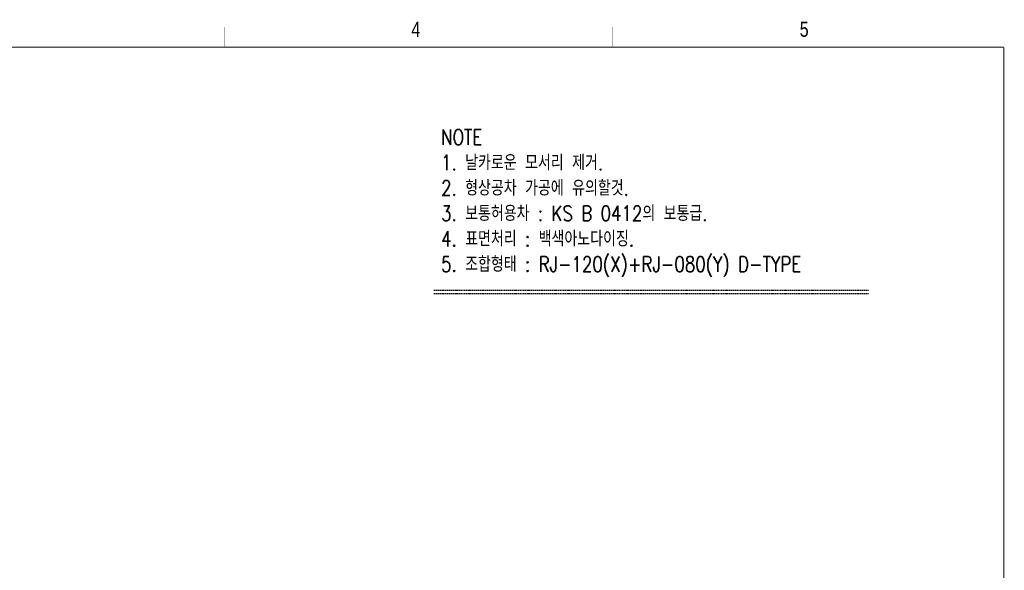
# Model space of a CAD drawing. Extents: x 4096 to 5249, y -7894 to -7084.
# Tile 5 of 5: x 4667 to 5249, y -7409 to -7084. Entities that reach past the tile are written whole.
import ezdxf
from ezdxf.enums import TextEntityAlignment as Align

# ---------------------------------------------------------------- set-up
doc = ezdxf.new("R2010")
doc.units = 0
doc.header["$LTSCALE"] = 3
doc.linetypes.add('HIDDEN', pattern=[0.375, 0.25, -0.125])
doc.layers.get('0').update_dxf_attribs({"linetype": 'CONTINUOUS'})
doc.layers.add('3', color=4, linetype='CONTINUOUS')
doc.layers.add('HL', color=2, linetype='HIDDEN')
doc.styles.add('GHS', font='romans.shx', dxfattribs={"width": 0.8, "bigfont": 'ghs.shx'})
doc.styles.get("Standard").update_dxf_attribs({"font": 'Gulim.ttf'})

# ---------------------------------------------------------------- blocks, each defined once
blk = doc.blocks.new('A3-DJ')
at = {"const_width": 0.2}
for points in [[(30, 269), (410, 269)], [(410, 269), (410, 10)]]:
    blk.add_lwpolyline(points, dxfattribs=at)
at = {"layer": '3', "const_width": 0.05}
for points in [[(256.5, 273), (256.5, 269)], [(333, 273), (333, 269)]]:
    blk.add_lwpolyline(points, dxfattribs=at)
at = {"layer": '3', "width": 0.8}
for s, p in [('4', (294.18, 272.54)), ('5', (370.68, 272.54))]:
    blk.add_text(s, height=3, dxfattribs=at).set_placement(p, align=Align.MIDDLE)

msp = doc.modelspace()

# ---------------------------------------------------------------- linework, layer by layer
at = {"layer": 'HL'}
for p, q in [((4911.64606, -7243.51402), (5168.60275, -7243.51402)), ((4911.64606, -7245.51402), (5168.60275, -7245.51402))]:
    msp.add_line(p, q, dxfattribs=at)

# ---------------------------------------------------------------- block references
at = {"xscale": 3, "yscale": 3, "zscale": 3}
msp.add_blockref('A3-DJ', (4018.48949, -7907.05712), dxfattribs=at)

# ---------------------------------------------------------------- texts
at = {"color": 9, "insert": (4915.96791, -7148.68223), "char_height": 9, "width": 303.2470588, "attachment_point": 1, "style": 'GHS'}
msp.add_mtext('NOTE\\P1. 날카로운 모서리 제거.\\P2. 형상공차 가공에 유의할것.\\P3. 보통허용차 : KS B 0412의 보통급.\\P4. 표면처리 : 백색아노다이징.\\P{\\C6;5. 조합형태 : RJ-120(X)+RJ-080(Y) D-TYPE}', dxfattribs=at)

doc.saveas('drawing.dxf')
